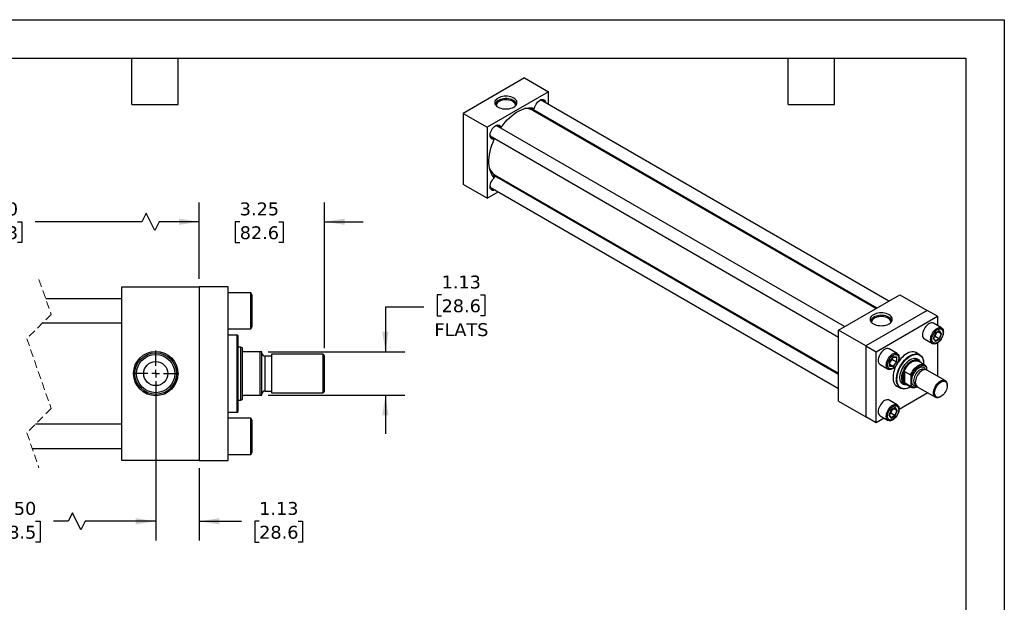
# Model space of a CAD drawing. Header units: inches. Extents: x 0 to 44, y 0 to 34.
# Tile 3 of 3: x 18.5 to 44, y 18.9 to 34. Entities that reach past the tile are written whole.
import ezdxf

# ---------------------------------------------------------------- set-up
doc = ezdxf.new("R2010")
doc.units = ezdxf.units.IN
doc.header["$LTSCALE"] = 4
doc.header["$MEASUREMENT"] = 0
for name, pattern in [('SLD-Center', [0.75, 0.6, -0.05, 0.05, -0.05]), ('SLD-Dashed', [0.075, 0.05, -0.025]), ('SLD-Solid', [0])]:
    doc.linetypes.add(name, pattern=pattern)
doc.layers.add('CENTER', color=40, linetype='SLD-Center')
doc.layers.add('DIMENSIONS', color=140, linetype='SLD-Solid', lineweight=25)
doc.layers.add('TEXT', color=140, linetype='SLD-Solid', lineweight=25)
doc.styles.add('SLDTEXTSTYLE0', font='VERDANA.TTF')
doc.dimstyles.new('SLDDIMSTYLE1', dxfattribs={"dimtxt": 0.339844, "dimasz": 0.52, "dimexe": 0, "dimexo": 0.0625, "dimgap": 0.084961, "dimtad": 0, "dimtih": 1, "dimtoh": 1, "dimrnd": 1e-09, "dimzin": 12, "dimdsep": 46, "dimtxsty": 'SLDTEXTSTYLE0', "dimsah": 1, "dimcen": 0.09, "dimadec": 0, "dimazin": 3, "dimtfac": 1, "dimtmove": 0, "dimatfit": 0, "dimfxl": 0, "dimfrac": 2, "dimtolj": 1, "dimtzin": 12, "dimarcsym": 0})
doc.dimstyles.new('SLDDIMSTYLE3', dxfattribs={"dimtxt": 0.339844, "dimasz": 0.52, "dimexe": 0, "dimexo": 0.0625, "dimgap": 0.084961, "dimtad": 0, "dimtih": 1, "dimtoh": 1, "dimrnd": 1e-09, "dimzin": 4, "dimdsep": 46, "dimtxsty": 'SLDTEXTSTYLE0', "dimsah": 1, "dimcen": 0.09, "dimadec": 0, "dimazin": 1, "dimtfac": 1, "dimtofl": 0, "dimtmove": 0, "dimatfit": 3, "dimfxl": 0, "dimfrac": 2, "dimtolj": 1, "dimtzin": 12, "dimarcsym": 0})

# ---------------------------------------------------------------- blocks, each defined once
blk = doc.blocks.new('_D_12')
at = {"layer": 'DIMENSIONS'}
for p, q in [((14.285, 24.635), (14.285, 20.51)), ((22.017, 24.04), (22.017, 20.51)), ((19.858, 21.232), (19.747, 21.01)), ((20.08, 20.788), (19.858, 21.232)), ((14.285, 21.01), (17.154, 21.01)), ((17.614, 21.01), (17.5, 21.01)), ((17.5, 21.01), (17.5, 20.47)), ((18.907, 21.01), (19.021, 21.01)), ((19.021, 21.01), (19.021, 20.47)), ((19.747, 21.01), (19.368, 21.01)), ((20.191, 21.01), (20.08, 20.788)), ((22.017, 21.01), (20.191, 21.01)), ((17.5, 20.47), (17.614, 20.47)), ((19.021, 20.47), (18.907, 20.47))]:
    blk.add_line(p, q, dxfattribs=at)
for points in [[(14.285, 21.01), (14.805, 20.93), (14.805, 21.09)], [(22.017, 21.01), (21.497, 21.09), (21.497, 20.93)]]:
    blk.add_solid(points, dxfattribs=at)
at = {"layer": 'DIMENSIONS', "char_height": 0.3333, "attachment_point": 1, "style": 'SLDTEXTSTYLE0'}
for s, insert in [('27.50', (17.614, 21.51)), ('698.5', (17.614, 20.893))]:
    blk.add_mtext(s, dxfattribs=dict(at, insert=insert))
blk = doc.blocks.new('_D_13')
at = {"layer": 'DIMENSIONS'}
for p, q in [((22.017, 24.635), (22.017, 20.51)), ((23.142, 22.385), (23.142, 20.51)), ((22.017, 21.01), (21.017, 21.01)), ((23.142, 21.01), (24.236, 21.01)), ((24.697, 21.01), (24.583, 21.01)), ((24.583, 21.01), (24.583, 20.47)), ((25.707, 21.01), (25.821, 21.01)), ((25.821, 21.01), (25.821, 20.47)), ((24.583, 20.47), (24.697, 20.47)), ((25.821, 20.47), (25.707, 20.47))]:
    blk.add_line(p, q, dxfattribs=at)
for points in [[(22.017, 21.01), (21.497, 21.09), (21.497, 20.93)], [(23.142, 21.01), (23.662, 20.93), (23.662, 21.09)]]:
    blk.add_solid(points, dxfattribs=at)
at = {"layer": 'DIMENSIONS', "char_height": 0.3333, "attachment_point": 1, "style": 'SLDTEXTSTYLE0'}
for s, insert in [('1.13', (24.697, 21.51)), ('28.6', (24.697, 20.893))]:
    blk.add_mtext(s, dxfattribs=dict(at, insert=insert))
blk = doc.blocks.new('_D_14')
at = {"layer": 'DIMENSIONS'}
for p, q in [((23.142, 27.285), (23.142, 29.267)), ((26.392, 25.495), (26.392, 29.267)), ((23.142, 28.767), (22.142, 28.767)), ((24.194, 28.767), (24.079, 28.767)), ((24.079, 28.767), (24.079, 28.227)), ((25.203, 28.767), (25.318, 28.767)), ((25.318, 28.767), (25.318, 28.227)), ((26.392, 28.767), (27.392, 28.767)), ((24.079, 28.227), (24.194, 28.227)), ((25.318, 28.227), (25.203, 28.227))]:
    blk.add_line(p, q, dxfattribs=at)
for points in [[(23.142, 28.767), (22.622, 28.847), (22.622, 28.687)], [(26.392, 28.767), (26.912, 28.687), (26.912, 28.847)]]:
    blk.add_solid(points, dxfattribs=at)
at = {"layer": 'DIMENSIONS', "char_height": 0.3333, "attachment_point": 1, "style": 'SLDTEXTSTYLE0'}
for s, insert in [('3.25', (24.194, 29.267)), ('82.6', (24.194, 28.65))]:
    blk.add_mtext(s, dxfattribs=dict(at, insert=insert))
blk = doc.blocks.new('_D_15')
at = {"layer": 'DIMENSIONS'}
for p, q in [((13.41, 27.285), (13.41, 29.267)), ((23.142, 27.285), (23.142, 29.267)), ((21.771, 28.989), (21.659, 28.767)), ((21.993, 28.545), (21.771, 28.989)), ((13.41, 28.767), (16.682, 28.767)), ((17.142, 28.767), (17.028, 28.767)), ((17.028, 28.767), (17.028, 28.227)), ((18.435, 28.767), (18.549, 28.767)), ((18.549, 28.767), (18.549, 28.227)), ((21.659, 28.767), (18.896, 28.767)), ((22.104, 28.767), (21.993, 28.545)), ((23.142, 28.767), (22.104, 28.767)), ((17.028, 28.227), (17.142, 28.227)), ((18.549, 28.227), (18.435, 28.227))]:
    blk.add_line(p, q, dxfattribs=at)
for points in [[(13.41, 28.767), (13.93, 28.687), (13.93, 28.847)], [(23.142, 28.767), (22.622, 28.847), (22.622, 28.687)]]:
    blk.add_solid(points, dxfattribs=at)
at = {"layer": 'DIMENSIONS', "char_height": 0.3333, "attachment_point": 1, "style": 'SLDTEXTSTYLE0'}
for s, insert in [('29.50', (17.142, 29.267)), ('749.3', (17.142, 28.65))]:
    blk.add_mtext(s, dxfattribs=dict(at, insert=insert))
blk = doc.blocks.new('_D_16')
at = {"layer": 'DIMENSIONS'}
for p, q in [((29.423, 26.873), (29.309, 26.873)), ((29.309, 26.873), (29.309, 26.333)), ((30.433, 26.873), (30.547, 26.873)), ((30.547, 26.873), (30.547, 26.333)), ((28.967, 26.555), (27.967, 26.555)), ((27.967, 26.555), (27.967, 25.397)), ((29.309, 26.333), (29.423, 26.333)), ((30.547, 26.333), (30.433, 26.333)), ((24.927, 25.397), (28.467, 25.397)), ((24.927, 24.272), (28.467, 24.272)), ((27.967, 24.272), (27.967, 23.272))]:
    blk.add_line(p, q, dxfattribs=at)
for points in [[(27.967, 25.397), (28.047, 25.917), (27.887, 25.917)], [(27.967, 24.272), (27.887, 23.752), (28.047, 23.752)]]:
    blk.add_solid(points, dxfattribs=at)
at = {"layer": 'DIMENSIONS', "char_height": 0.3333, "attachment_point": 1, "style": 'SLDTEXTSTYLE0'}
for s, insert in [('1.13', (29.423, 27.373)), ('28.6', (29.423, 26.757)), ('FLATS', (29.236, 26.14))]:
    blk.add_mtext(s, dxfattribs=dict(at, insert=insert))
blk = doc.blocks.new('SW_CENTERMARKSYMBOL_5')
at = {"layer": 'CENTER', "color": 0}
for p, q in [((0, 0.2), (0, 0.595)), ((-0.2, 0), (-0.595, 0)), ((0, 0), (-0.1, 0)), ((0, 0), (0, 0.1)), ((0, 0), (0, -0.1)), ((0, 0), (0.1, 0)), ((0.2, 0), (0.595, 0)), ((0, -0.2), (0, -0.595))]:
    blk.add_line(p, q, dxfattribs=at)

msp = doc.modelspace()

# ---------------------------------------------------------------- linework, layer by layer
at = {"color": 7, "linetype": 'SLD-Solid'}
for p, q in [((0, 34), (44, 34)), ((44, 34), (44, 0))]:
    msp.add_line(p, q, dxfattribs=at)
for p, q in [((31.574, 32.492), (29.983, 31.573)), ((31.574, 32.492), (32.193, 32.134)), ((32.193, 32.134), (30.602, 31.216)), ((41.011, 26.714), (31.987, 31.923)), ((31.995, 31.926), (31.997, 31.918)), ((32.193, 31.805), (32.193, 32.134)), ((31.76, 31.665), (31.751, 31.678)), ((31.783, 31.681), (40.699, 26.534)), ((40.675, 26.52), (31.783, 31.653)), ((31.846, 31.616), (31.82, 31.638)), ((29.983, 31.573), (30.602, 31.216)), ((29.983, 31.573), (29.983, 29.736)), ((32.193, 31.416), (32.193, 31.444)), ((30.602, 31.216), (30.602, 29.379)), ((39.862, 26.051), (30.838, 31.26)), ((30.846, 31.262), (30.848, 31.254)), ((30.947, 31.197), (30.963, 31.209)), ((30.682, 30.989), (39.706, 25.78)), ((30.692, 30.984), (30.684, 30.981)), ((30.791, 30.926), (30.789, 30.908)), ((30.777, 29.99), (30.793, 29.988)), ((39.706, 24.814), (30.79, 29.961)), ((30.814, 29.975), (39.706, 24.842)), ((30.845, 29.95), (30.877, 29.938)), ((30.879, 29.909), (30.845, 29.95)), ((30.602, 29.379), (29.983, 29.736)), ((30.682, 29.663), (39.706, 24.453)), ((30.692, 29.657), (30.684, 29.655)), ((31.2, 29.724), (31.224, 29.738)), ((30.602, 29.379), (30.888, 29.544)), ((21.142, 22.585), (21.142, 27.085)), ((21.142, 27.085), (23.142, 27.085)), ((23.142, 27.085), (23.142, 22.585)), ((23.892, 27.085), (23.142, 27.085)), ((23.892, 22.585), (23.892, 27.085)), ((24.482, 26.929), (23.892, 26.929)), ((24.517, 26.869), (24.482, 26.929)), ((24.482, 25.991), (24.482, 26.929)), ((24.517, 26.051), (24.517, 26.869)), ((39.706, 25.96), (41.297, 26.879)), ((41.297, 26.879), (42.004, 26.471)), ((21.142, 26.772), (19.168, 26.772)), ((42.004, 26.471), (40.413, 25.552)), ((40.678, 25.399), (42.269, 26.318)), ((42.269, 26.318), (42.004, 26.471)), ((42.269, 26.318), (42.269, 26.078)), ((19.087, 26.147), (21.142, 26.147)), ((24.482, 25.991), (24.517, 26.051)), ((42.374, 26.017), (42.166, 26.138)), ((23.892, 25.991), (24.482, 25.991)), ((24.129, 25.834), (23.892, 25.834)), ((24.149, 25.814), (24.129, 25.834)), ((24.129, 23.835), (24.129, 25.834)), ((24.149, 24.835), (24.149, 25.814)), ((39.706, 24.123), (39.706, 25.96)), ((40.413, 25.552), (39.706, 25.96)), ((42.216, 25.883), (42.163, 25.746)), ((42.165, 25.748), (42.217, 25.882)), ((42.176, 25.777), (42.212, 25.797)), ((42.212, 25.797), (42.237, 25.863)), ((42.317, 25.737), (42.212, 25.797)), ((42.322, 25.944), (42.216, 25.883)), ((42.217, 25.881), (42.32, 25.941)), ((42.237, 25.863), (42.252, 25.902)), ((42.368, 25.868), (42.281, 25.918)), ((42.368, 25.868), (42.317, 25.737)), ((42.318, 25.94), (42.368, 25.868)), ((42.375, 25.869), (42.322, 25.944)), ((42.322, 25.732), (42.375, 25.869)), ((24.223, 25.522), (24.149, 25.522)), ((24.267, 25.506), (24.223, 25.522)), ((24.223, 24.147), (24.223, 25.522)), ((40.413, 25.552), (40.413, 23.715)), ((40.413, 25.552), (40.678, 25.399)), ((41.931, 25.732), (42.14, 25.611)), ((42.163, 25.746), (42.216, 25.671)), ((42.216, 25.677), (42.165, 25.749)), ((42.317, 25.737), (42.215, 25.678)), ((42.216, 25.671), (42.322, 25.732)), ((42.269, 25.631), (42.269, 24.769)), ((24.267, 25.429), (24.267, 25.506)), ((24.267, 24.241), (24.267, 25.429)), ((24.727, 25.397), (24.298, 25.397)), ((24.727, 24.272), (24.727, 25.397)), ((24.767, 25.397), (24.727, 25.397)), ((24.767, 24.272), (24.767, 25.397)), ((25.017, 25.286), (24.847, 25.286)), ((24.847, 25.286), (24.847, 24.383)), ((26.352, 25.335), (25.017, 25.335)), ((25.017, 25.335), (25.017, 24.335)), ((26.392, 25.295), (26.352, 25.335)), ((26.352, 24.335), (26.352, 25.335)), ((26.392, 24.375), (26.392, 25.295)), ((40.678, 23.562), (40.678, 25.399)), ((41.225, 25.354), (41.017, 25.475)), ((41.12, 25.267), (41.028, 25.152)), ((41.03, 25.152), (41.12, 25.264)), ((41.119, 25.263), (41.207, 25.256)), ((41.212, 25.258), (41.12, 25.267)), ((41.205, 25.256), (41.205, 25.138)), ((41.212, 25.136), (41.212, 25.258)), ((41.807, 25.324), (41.692, 25.391)), ((40.782, 25.068), (40.991, 24.948)), ((41.028, 25.152), (41.028, 25.03)), ((41.028, 25.03), (41.12, 25.021)), ((41.03, 25.033), (41.03, 25.152)), ((41.03, 25.111), (41.056, 25.144)), ((41.117, 25.028), (41.03, 25.078)), ((41.117, 25.028), (41.03, 25.036)), ((41.056, 25.144), (41.1, 25.199)), ((41.1, 25.199), (41.1, 25.24)), ((41.1, 25.199), (41.205, 25.138)), ((41.205, 25.138), (41.117, 25.028)), ((41.12, 25.021), (41.212, 25.136)), ((41.763, 25.17), (41.659, 25.23)), ((41.937, 25.06), (41.774, 25.154)), ((41.911, 25.087), (41.911, 25.095)), ((24.149, 23.855), (24.149, 24.835)), ((41.397, 24.614), (41.397, 24.87)), ((41.419, 24.892), (41.57, 24.804)), ((41.419, 24.892), (41.419, 24.592)), ((41.584, 24.529), (41.584, 24.764)), ((41.931, 24.937), (41.924, 24.94)), ((41.982, 24.993), (41.982, 24.933)), ((42.469, 24.654), (41.997, 24.927)), ((41.192, 24.525), (41.308, 24.459)), ((41.315, 24.635), (41.419, 24.574)), ((41.57, 24.505), (41.419, 24.592)), ((41.439, 24.572), (41.601, 24.479)), ((41.558, 24.483), (41.565, 24.487)), ((41.699, 24.549), (41.705, 24.546)), ((41.747, 24.494), (42.219, 24.221)), ((42.52, 24.523), (42.52, 24.54)), ((24.267, 24.163), (24.267, 24.241)), ((24.298, 24.272), (24.727, 24.272)), ((24.727, 24.272), (24.767, 24.272)), ((24.847, 24.383), (25.017, 24.383)), ((25.017, 24.335), (26.352, 24.335)), ((26.352, 24.335), (26.392, 24.375)), ((42.019, 24.336), (41.273, 23.905)), ((42.344, 24.234), (42.358, 24.242)), ((24.149, 24.147), (24.223, 24.147)), ((24.223, 24.147), (24.267, 24.163)), ((39.706, 24.123), (40.413, 23.715)), ((41.225, 24.027), (41.017, 24.148)), ((23.892, 23.835), (24.129, 23.835)), ((24.129, 23.835), (24.149, 23.855)), ((40.782, 23.742), (40.991, 23.621)), ((41.067, 23.893), (41.014, 23.756)), ((41.014, 23.756), (41.067, 23.68)), ((41.016, 23.758), (41.068, 23.891)), ((41.067, 23.687), (41.016, 23.759)), ((41.027, 23.787), (41.063, 23.807)), ((41.063, 23.807), (41.088, 23.873)), ((41.168, 23.747), (41.063, 23.807)), ((41.168, 23.747), (41.066, 23.688)), ((41.173, 23.954), (41.067, 23.893)), ((41.067, 23.68), (41.173, 23.742)), ((41.068, 23.891), (41.171, 23.951)), ((41.088, 23.873), (41.103, 23.912)), ((41.219, 23.878), (41.132, 23.928)), ((41.219, 23.878), (41.168, 23.747)), ((41.169, 23.949), (41.219, 23.878)), ((41.226, 23.878), (41.173, 23.954)), ((41.173, 23.742), (41.226, 23.878)), ((21.142, 23.522), (18.9, 23.522)), ((24.482, 23.679), (23.892, 23.679)), ((24.517, 23.619), (24.482, 23.679)), ((24.482, 22.741), (24.482, 23.679)), ((24.517, 23.21), (24.517, 23.619)), ((40.678, 23.562), (40.413, 23.715)), ((40.886, 23.682), (40.678, 23.562)), ((24.517, 22.801), (24.517, 23.21)), ((18.819, 22.897), (21.142, 22.897)), ((23.892, 22.741), (24.482, 22.741)), ((24.482, 22.741), (24.517, 22.801)), ((23.142, 22.585), (21.142, 22.585)), ((23.142, 22.585), (23.892, 22.585))]:
    msp.add_line(p, q)
at = {"color": 7, "linetype": 'SLD-Dashed', "lineweight": 18}
for p, q in [((18.993, 27.272), (19.308, 26.369)), ((19.308, 26.369), (18.678, 25.739)), ((18.678, 25.739), (19.308, 23.931)), ((19.308, 23.931), (18.678, 23.301)), ((18.678, 23.301), (18.993, 22.397))]:
    msp.add_line(p, q, dxfattribs=at)
at = {"flags": 128}
for points in [[(31.291, 31.737), (31.32, 31.756), (31.344, 31.779), (31.361, 31.803), (31.372, 31.828), (31.375, 31.854), (31.372, 31.88), (31.361, 31.905), (31.344, 31.929), (31.32, 31.951), (31.291, 31.971), (31.257, 31.988), (31.219, 32.001), (31.177, 32.011), (31.133, 32.017), (31.088, 32.02), (31.043, 32.017), (31, 32.011), (30.958, 32.001), (30.92, 31.988), (30.885, 31.971), (30.856, 31.951), (30.833, 31.929), (30.815, 31.905), (30.805, 31.88), (30.801, 31.854), (30.805, 31.828), (30.815, 31.803), (30.833, 31.779), (30.856, 31.756), (30.885, 31.737), (30.92, 31.72), (30.958, 31.706), (31, 31.696), (31.043, 31.69), (31.088, 31.688), (31.133, 31.69), (31.177, 31.696), (31.219, 31.706), (31.257, 31.72), (31.291, 31.737)], [(31.358, 31.797), (31.358, 31.804), (31.353, 31.829), (31.342, 31.853), (31.324, 31.876), (31.3, 31.897), (31.271, 31.915), (31.237, 31.931), (31.199, 31.943), (31.158, 31.951), (31.115, 31.956), (31.072, 31.956), (31.029, 31.953), (30.988, 31.945), (30.949, 31.934), (30.914, 31.919), (30.883, 31.902), (30.858, 31.881), (30.838, 31.859), (30.825, 31.835), (30.819, 31.81), (30.819, 31.797)], [(31.335, 31.769), (31.335, 31.792), (31.329, 31.816), (31.316, 31.839), (31.296, 31.86), (31.271, 31.879), (31.24, 31.896), (31.204, 31.909), (31.166, 31.918), (31.125, 31.924), (31.083, 31.926), (31.041, 31.923), (31.001, 31.916), (30.963, 31.906), (30.929, 31.892), (30.899, 31.875), (30.875, 31.855), (30.857, 31.833), (30.845, 31.81), (30.841, 31.786), (30.842, 31.769)], [(31.833, 31.711), (31.842, 31.746), (31.856, 31.782), (31.874, 31.816), (31.896, 31.848), (31.92, 31.877), (31.947, 31.901), (31.974, 31.919), (32.002, 31.931), (32.028, 31.937), (32.052, 31.936), (32.074, 31.928), (32.091, 31.913), (32.104, 31.893), (32.113, 31.867), (32.115, 31.85)], [(32.091, 31.864), (32.084, 31.887), (32.072, 31.906), (32.055, 31.921), (32.034, 31.928), (32.011, 31.929), (31.985, 31.923), (31.966, 31.914)], [(30.963, 31.209), (31.014, 31.278), (31.069, 31.343), (31.125, 31.404), (31.184, 31.461), (31.244, 31.514), (31.305, 31.561), (31.367, 31.602), (31.429, 31.638), (31.49, 31.668), (31.551, 31.691), (31.611, 31.708), (31.67, 31.719), (31.726, 31.723), (31.781, 31.72), (31.833, 31.711)], [(31.758, 31.666), (31.757, 31.668), (31.751, 31.678)], [(31.773, 31.688), (31.781, 31.682), (31.783, 31.681)], [(31.841, 31.647), (31.82, 31.642), (31.8, 31.643)], [(31.82, 31.638), (31.809, 31.638), (31.808, 31.638)], [(32.077, 31.511), (32.095, 31.473), (32.095, 31.473)], [(30.789, 30.908), (30.763, 30.903), (30.739, 30.905), (30.718, 30.914), (30.701, 30.93), (30.689, 30.951), (30.682, 30.978), (30.679, 31.008), (30.683, 31.042), (30.691, 31.077), (30.704, 31.112), (30.722, 31.147), (30.743, 31.18), (30.767, 31.209), (30.793, 31.234), (30.821, 31.253), (30.848, 31.266), (30.875, 31.273), (30.899, 31.273), (30.921, 31.266), (30.94, 31.253), (30.953, 31.233), (30.963, 31.209)], [(30.942, 31.2), (30.936, 31.22), (30.925, 31.24), (30.909, 31.255), (30.889, 31.264), (30.866, 31.266), (30.84, 31.261), (30.817, 31.251)], [(30.789, 29.903), (30.755, 29.943), (30.725, 29.989), (30.701, 30.04), (30.681, 30.096), (30.665, 30.156), (30.655, 30.221), (30.65, 30.289), (30.65, 30.361), (30.655, 30.435), (30.665, 30.511), (30.681, 30.589), (30.701, 30.669), (30.725, 30.748), (30.755, 30.828), (30.789, 30.908)], [(30.68, 31.012), (30.683, 30.987), (30.691, 30.963), (30.704, 30.944), (30.721, 30.931), (30.742, 30.924), (30.766, 30.925), (30.786, 30.93)], [(30.81, 29.589), (30.793, 29.582), (30.767, 29.576), (30.743, 29.578), (30.722, 29.586), (30.704, 29.6), (30.691, 29.62), (30.683, 29.646), (30.679, 29.676), (30.682, 29.709), (30.689, 29.744), (30.701, 29.78), (30.718, 29.814), (30.739, 29.847), (30.763, 29.877), (30.789, 29.903)], [(30.777, 29.99), (30.788, 29.99), (30.791, 29.99)], [(30.778, 29.966), (30.783, 29.964), (30.79, 29.961)], [(30.831, 29.965), (30.841, 29.948), (30.848, 29.927)], [(30.84, 29.96), (30.84, 29.96), (30.845, 29.95)], [(30.68, 29.685), (30.682, 29.665), (30.689, 29.64), (30.702, 29.62), (30.718, 29.606), (30.739, 29.598), (30.762, 29.597), (30.786, 29.603)], [(31.126, 29.795), (31.125, 29.795), (31.084, 29.791)], [(41.014, 26.358), (40.98, 26.375), (40.941, 26.389), (40.9, 26.399), (40.856, 26.405), (40.811, 26.407), (40.766, 26.405), (40.722, 26.399), (40.681, 26.389), (40.642, 26.375), (40.608, 26.358), (40.579, 26.338), (40.555, 26.316), (40.538, 26.292), (40.527, 26.267), (40.524, 26.241), (40.527, 26.215), (40.538, 26.19), (40.555, 26.166), (40.579, 26.144), (40.608, 26.124), (40.642, 26.107), (40.681, 26.093), (40.722, 26.084), (40.766, 26.077), (40.811, 26.075), (40.856, 26.077), (40.9, 26.084), (40.941, 26.093), (40.98, 26.107), (41.014, 26.124), (41.043, 26.144), (41.067, 26.166), (41.084, 26.19), (41.094, 26.215), (41.098, 26.241), (41.094, 26.267), (41.084, 26.292), (41.067, 26.316), (41.043, 26.338), (41.014, 26.358)], [(41.002, 26.298), (40.968, 26.314), (40.931, 26.327), (40.891, 26.337), (40.849, 26.342), (40.805, 26.344), (40.762, 26.341), (40.72, 26.335), (40.681, 26.324), (40.645, 26.311), (40.613, 26.294), (40.586, 26.274), (40.565, 26.252), (40.55, 26.228), (40.543, 26.204), (40.541, 26.184)], [(40.986, 26.271), (40.954, 26.287), (40.918, 26.299), (40.878, 26.307), (40.837, 26.312), (40.795, 26.313), (40.754, 26.309), (40.714, 26.301), (40.677, 26.29), (40.643, 26.275), (40.615, 26.257), (40.592, 26.237), (40.576, 26.215), (40.566, 26.191), (40.563, 26.167), (40.565, 26.156)], [(41.08, 26.184), (41.08, 26.185), (41.078, 26.21), (41.068, 26.234), (41.052, 26.258), (41.03, 26.279), (41.002, 26.298)], [(41.057, 26.156), (41.058, 26.161), (41.057, 26.185), (41.049, 26.209), (41.034, 26.232), (41.013, 26.252), (40.986, 26.271)], [(42.166, 26.138), (42.155, 26.143), (42.131, 26.149), (42.105, 26.148), (42.077, 26.14), (42.048, 26.126), (42.02, 26.107), (41.992, 26.082), (41.965, 26.053), (41.942, 26.02), (41.921, 25.985), (41.905, 25.948), (41.893, 25.91), (41.885, 25.874), (41.883, 25.839)], [(42.091, 25.719), (42.094, 25.753), (42.101, 25.79), (42.113, 25.827), (42.13, 25.864), (42.15, 25.9), (42.174, 25.932), (42.2, 25.962), (42.228, 25.986), (42.257, 26.006), (42.286, 26.02), (42.314, 26.027), (42.34, 26.028), (42.364, 26.023), (42.384, 26.011), (42.401, 25.993), (42.413, 25.97), (42.42, 25.942), (42.423, 25.91), (42.42, 25.875), (42.413, 25.839), (42.401, 25.802), (42.384, 25.765), (42.364, 25.729), (42.34, 25.696), (42.314, 25.667), (42.286, 25.642), (42.257, 25.623), (42.228, 25.609), (42.2, 25.602), (42.174, 25.601), (42.15, 25.606), (42.13, 25.618), (42.113, 25.636), (42.101, 25.659), (42.094, 25.687), (42.091, 25.719)], [(42.414, 25.891), (42.411, 25.859), (42.404, 25.825), (42.392, 25.79), (42.376, 25.757), (42.356, 25.724), (42.334, 25.695), (42.309, 25.67), (42.283, 25.649), (42.256, 25.633), (42.23, 25.624), (42.205, 25.621), (42.182, 25.624), (42.162, 25.633), (42.146, 25.648), (42.134, 25.669), (42.127, 25.695), (42.125, 25.724), (42.127, 25.756), (42.134, 25.79), (42.146, 25.824), (42.162, 25.858), (42.182, 25.89), (42.205, 25.92), (42.23, 25.945), (42.256, 25.966), (42.283, 25.981), (42.309, 25.991), (42.334, 25.994), (42.356, 25.991), (42.376, 25.982), (42.392, 25.966), (42.404, 25.945), (42.411, 25.92), (42.414, 25.891)], [(41.017, 25.475), (41.006, 25.48), (40.982, 25.485), (40.956, 25.484), (40.928, 25.477), (40.899, 25.463), (40.87, 25.444), (40.843, 25.419), (40.816, 25.39), (40.793, 25.357), (40.772, 25.321), (40.756, 25.284), (40.743, 25.247), (40.736, 25.211), (40.733, 25.176), (40.736, 25.144), (40.743, 25.116), (40.756, 25.093), (40.772, 25.075), (40.782, 25.068)], [(41.108, 24.96), (41.079, 24.946), (41.051, 24.938), (41.025, 24.937), (41.001, 24.943), (40.981, 24.955), (40.964, 24.972), (40.952, 24.996), (40.945, 25.024), (40.942, 25.055), (40.945, 25.09), (40.952, 25.127), (40.964, 25.164), (40.981, 25.201), (41.001, 25.236), (41.025, 25.269), (41.051, 25.298), (41.079, 25.323), (41.108, 25.343), (41.137, 25.356), (41.165, 25.364), (41.191, 25.365), (41.215, 25.359), (41.235, 25.347), (41.252, 25.33), (41.264, 25.307), (41.271, 25.279), (41.274, 25.247), (41.271, 25.212), (41.264, 25.176), (41.252, 25.138), (41.235, 25.101), (41.215, 25.066), (41.191, 25.033), (41.165, 25.004), (41.137, 24.979), (41.108, 24.96)], [(41.12, 25.311), (41.147, 25.323), (41.172, 25.33), (41.196, 25.33), (41.218, 25.324), (41.236, 25.311), (41.25, 25.293), (41.259, 25.27), (41.264, 25.243), (41.264, 25.212), (41.259, 25.179), (41.25, 25.144), (41.236, 25.11), (41.218, 25.077), (41.196, 25.046), (41.172, 25.018), (41.147, 24.995), (41.12, 24.977), (41.094, 24.965), (41.068, 24.958), (41.044, 24.958), (41.023, 24.964), (41.005, 24.977), (40.991, 24.995), (40.981, 25.018), (40.976, 25.045), (40.976, 25.076), (40.981, 25.109), (40.991, 25.144), (41.005, 25.178), (41.023, 25.211), (41.044, 25.242), (41.068, 25.27), (41.094, 25.293), (41.12, 25.311)], [(41.558, 24.483), (41.516, 24.462), (41.475, 24.447), (41.435, 24.438), (41.396, 24.435), (41.36, 24.439), (41.327, 24.449), (41.297, 24.465), (41.27, 24.488), (41.248, 24.516), (41.23, 24.549), (41.217, 24.587), (41.208, 24.629), (41.204, 24.675), (41.206, 24.724), (41.212, 24.776), (41.223, 24.829), (41.239, 24.883), (41.259, 24.937), (41.283, 24.99), (41.311, 25.042), (41.343, 25.092), (41.378, 25.139), (41.415, 25.183), (41.454, 25.222), (41.495, 25.257), (41.537, 25.287), (41.579, 25.311), (41.62, 25.329), (41.661, 25.341), (41.7, 25.347), (41.737, 25.347), (41.772, 25.34), (41.804, 25.326), (41.832, 25.307), (41.856, 25.282), (41.877, 25.251), (41.892, 25.215), (41.903, 25.175), (41.91, 25.131), (41.911, 25.095)], [(41.575, 24.494), (41.565, 24.487), (41.523, 24.466), (41.482, 24.451), (41.442, 24.443), (41.404, 24.44), (41.368, 24.445), (41.335, 24.455), (41.305, 24.473), (41.28, 24.496), (41.258, 24.524), (41.241, 24.559), (41.228, 24.598), (41.221, 24.641), (41.218, 24.687), (41.221, 24.737), (41.228, 24.789), (41.241, 24.842), (41.258, 24.896), (41.28, 24.95), (41.305, 25.003), (41.335, 25.054), (41.368, 25.103), (41.404, 25.149), (41.442, 25.19), (41.482, 25.228), (41.523, 25.26), (41.565, 25.287)], [(41.755, 25.354), (41.744, 25.364), (41.714, 25.382), (41.681, 25.394), (41.646, 25.399), (41.608, 25.398), (41.568, 25.391), (41.526, 25.377), (41.484, 25.357), (41.442, 25.331), (41.4, 25.3), (41.36, 25.264), (41.321, 25.223), (41.284, 25.178), (41.249, 25.13), (41.246, 25.124)], [(41.565, 25.287), (41.606, 25.308), (41.648, 25.323), (41.687, 25.332), (41.726, 25.334), (41.761, 25.33), (41.794, 25.319), (41.824, 25.302), (41.85, 25.279), (41.871, 25.25), (41.888, 25.216), (41.901, 25.177), (41.908, 25.134), (41.911, 25.087), (41.911, 25.075)], [(41.2, 25.045), (41.191, 25.026), (41.167, 24.972), (41.148, 24.917), (41.133, 24.863), (41.123, 24.81), (41.118, 24.759), (41.118, 24.71), (41.123, 24.665), (41.133, 24.623), (41.148, 24.586), (41.167, 24.554), (41.191, 24.527), (41.218, 24.506), (41.249, 24.491), (41.256, 24.489)], [(41.483, 24.547), (41.458, 24.543), (41.426, 24.544), (41.396, 24.551), (41.37, 24.564), (41.347, 24.584), (41.328, 24.609), (41.313, 24.639), (41.303, 24.674), (41.298, 24.713), (41.298, 24.755), (41.303, 24.799), (41.313, 24.845), (41.328, 24.892), (41.347, 24.939), (41.37, 24.985), (41.396, 25.029), (41.426, 25.071), (41.458, 25.109), (41.493, 25.143), (41.528, 25.172), (41.565, 25.196), (41.601, 25.214), (41.637, 25.226), (41.671, 25.231), (41.703, 25.231), (41.733, 25.224), (41.76, 25.21), (41.783, 25.191), (41.802, 25.166), (41.816, 25.136), (41.819, 25.128)], [(41.348, 24.732), (41.35, 24.773), (41.358, 24.817), (41.37, 24.861), (41.386, 24.906), (41.407, 24.95), (41.432, 24.992), (41.46, 25.032), (41.49, 25.069), (41.522, 25.102), (41.556, 25.13), (41.591, 25.153), (41.626, 25.17), (41.659, 25.181), (41.692, 25.186), (41.722, 25.184), (41.75, 25.176), (41.775, 25.162), (41.795, 25.142), (41.796, 25.142)], [(41.397, 24.87), (41.415, 24.914), (41.437, 24.957), (41.463, 24.998), (41.491, 25.037), (41.522, 25.071), (41.555, 25.101), (41.589, 25.127), (41.624, 25.147), (41.658, 25.16), (41.69, 25.168), (41.722, 25.169), (41.75, 25.164), (41.774, 25.154)], [(41.57, 24.804), (41.592, 24.85), (41.618, 24.894), (41.648, 24.935), (41.681, 24.973), (41.715, 25.005), (41.751, 25.032), (41.787, 25.053), (41.823, 25.067), (41.858, 25.075), (41.89, 25.075), (41.92, 25.068), (41.946, 25.054), (41.968, 25.034)], [(41.584, 24.764), (41.603, 24.809), (41.625, 24.852), (41.652, 24.894), (41.682, 24.932), (41.714, 24.967), (41.748, 24.996), (41.783, 25.019), (41.818, 25.036), (41.852, 25.046), (41.885, 25.049), (41.914, 25.046), (41.941, 25.035), (41.964, 25.017), (41.982, 24.993)], [(41.765, 25.168), (41.76, 25.2), (41.759, 25.202)], [(41.397, 24.614), (41.385, 24.637), (41.376, 24.664), (41.371, 24.694), (41.369, 24.726), (41.371, 24.76), (41.376, 24.796), (41.385, 24.833), (41.397, 24.87)], [(41.924, 24.94), (41.922, 24.942), (41.899, 24.949), (41.874, 24.951), (41.847, 24.945), (41.819, 24.933), (41.79, 24.915), (41.762, 24.892), (41.736, 24.863), (41.712, 24.831), (41.691, 24.797), (41.675, 24.76), (41.662, 24.723), (41.654, 24.687), (41.652, 24.653)], [(41.997, 24.927), (41.977, 24.935), (41.951, 24.938), (41.923, 24.935), (41.894, 24.926), (41.864, 24.91), (41.834, 24.888), (41.806, 24.861), (41.779, 24.83), (41.755, 24.796), (41.734, 24.759), (41.717, 24.721), (41.705, 24.682), (41.697, 24.644), (41.695, 24.608)], [(41.46, 24.56), (41.46, 24.56), (41.432, 24.568), (41.407, 24.582), (41.386, 24.602), (41.37, 24.628), (41.358, 24.658), (41.35, 24.693), (41.348, 24.732)], [(41.389, 24.561), (41.421, 24.573), (41.421, 24.573)], [(41.756, 24.488), (41.751, 24.485), (41.715, 24.471), (41.681, 24.464), (41.648, 24.464), (41.618, 24.47), (41.592, 24.484), (41.57, 24.505)], [(41.755, 24.489), (41.748, 24.486), (41.714, 24.476), (41.682, 24.473), (41.652, 24.477), (41.625, 24.488), (41.603, 24.505), (41.584, 24.529)], [(42.167, 24.336), (42.169, 24.372), (42.177, 24.409), (42.189, 24.448), (42.206, 24.486), (42.227, 24.523), (42.251, 24.558), (42.278, 24.589), (42.306, 24.616), (42.336, 24.637), (42.366, 24.653), (42.395, 24.663), (42.423, 24.666), (42.449, 24.662), (42.471, 24.653), (42.49, 24.637), (42.505, 24.615), (42.515, 24.588), (42.52, 24.557), (42.52, 24.54)], [(42.195, 24.336), (42.198, 24.37), (42.205, 24.405), (42.217, 24.442), (42.233, 24.478), (42.253, 24.513), (42.276, 24.545), (42.302, 24.574), (42.33, 24.598), (42.358, 24.617), (42.386, 24.631), (42.413, 24.638), (42.439, 24.639), (42.462, 24.634), (42.482, 24.622), (42.499, 24.605), (42.511, 24.582), (42.518, 24.555), (42.52, 24.523), (42.518, 24.489), (42.511, 24.453), (42.499, 24.417), (42.482, 24.381), (42.462, 24.346), (42.439, 24.314), (42.413, 24.285), (42.386, 24.261), (42.358, 24.242), (42.33, 24.228), (42.302, 24.221), (42.276, 24.22), (42.253, 24.225), (42.233, 24.237), (42.217, 24.254), (42.205, 24.277), (42.198, 24.304), (42.195, 24.336)], [(42.344, 24.234), (42.336, 24.229), (42.306, 24.217), (42.278, 24.21), (42.251, 24.21), (42.227, 24.217), (42.206, 24.23), (42.189, 24.249), (42.177, 24.273), (42.169, 24.303), (42.167, 24.336)], [(41.017, 24.148), (41.006, 24.153), (40.982, 24.158), (40.956, 24.157), (40.928, 24.15), (40.899, 24.136), (40.87, 24.117), (40.843, 24.092), (40.816, 24.063), (40.793, 24.03), (40.772, 23.994), (40.756, 23.958), (40.743, 23.92), (40.736, 23.884), (40.733, 23.849), (40.736, 23.817), (40.743, 23.789), (40.756, 23.766), (40.772, 23.748), (40.782, 23.742)], [(41.274, 23.92), (41.271, 23.885), (41.264, 23.849), (41.252, 23.811), (41.235, 23.774), (41.215, 23.739), (41.191, 23.706), (41.165, 23.677), (41.137, 23.652), (41.108, 23.633), (41.079, 23.619), (41.051, 23.612), (41.025, 23.611), (41.001, 23.616), (40.981, 23.628), (40.964, 23.646), (40.952, 23.669), (40.945, 23.697), (40.942, 23.728), (40.945, 23.763), (40.952, 23.8), (40.964, 23.837), (40.981, 23.874), (41.001, 23.909), (41.025, 23.942), (41.051, 23.971), (41.079, 23.996), (41.108, 24.016), (41.137, 24.029), (41.165, 24.037), (41.191, 24.038), (41.215, 24.032), (41.235, 24.021), (41.252, 24.003), (41.264, 23.98), (41.271, 23.952), (41.274, 23.92)], [(40.976, 23.734), (40.978, 23.766), (40.985, 23.8), (40.997, 23.834), (41.013, 23.868), (41.033, 23.9), (41.056, 23.929), (41.081, 23.955), (41.107, 23.976), (41.134, 23.991), (41.16, 24.001), (41.185, 24.004), (41.207, 24.001), (41.227, 23.991), (41.243, 23.976), (41.255, 23.955), (41.262, 23.93), (41.265, 23.901), (41.262, 23.868), (41.255, 23.835), (41.243, 23.8), (41.227, 23.766), (41.207, 23.734), (41.185, 23.705), (41.16, 23.679), (41.134, 23.659), (41.107, 23.643), (41.081, 23.634), (41.056, 23.63), (41.033, 23.634), (41.013, 23.643), (40.997, 23.658), (40.985, 23.679), (40.978, 23.704), (40.976, 23.734)]]:
    msp.add_lwpolyline(points, dxfattribs=at)
for radius in [0.574, 0.539, 0.495, 0.312]:
    msp.add_circle((22.017, 24.835), radius)
for centre, radius, start, end in [((31.606, 31.336), 0.363, 60.8873, 95.6611), ((31.609, 31.333), 0.373, 67.627, 91.0399), ((31.816, 31.717), 0.0604, 212.2184, 277.3344), ((31.002, 30.288), 0.365, 204.4838, 238.9786), ((31.004, 30.285), 0.373, 208.9664, 232.3625), ((30.774, 29.913), 0.0617, 23.4729, 88.2671), ((41.997, 25.826), 0.115, 173.4667, 235.2211), ((42.05, 25.934), 0.2, 309.3673, 339.3456), ((42.048, 25.935), 0.2, 310.4786, 349.3507), ((42.071, 25.929), 0.179, 338.493, 350.4743), ((24.847, 25.366), 0.08, 179.9997, 270.0007), ((40.899, 25.271), 0.2, 310.6564, 349.5245), ((40.916, 25.255), 0.179, 309.5322, 321.5066), ((40.898, 25.272), 0.203, 320.8931, 350.3971), ((41.64, 25.098), 0.158, 18.4238, 51.1461), ((41.419, 24.712), 0.153, 248.3663, 282.0746), ((41.499, 24.675), 0.119, 210.9673, 239.749), ((41.761, 24.64), 0.11, 173.2971, 235.3908), ((41.817, 24.594), 0.123, 173.6295, 235.0583), ((24.847, 24.303), 0.08, 89.9993, 180.0003), ((40.901, 23.944), 0.2, 309.3673, 339.3456), ((40.899, 23.945), 0.2, 310.4786, 349.3507), ((40.922, 23.938), 0.179, 338.493, 350.4743)]:
    msp.add_arc(centre, radius, start, end)
for centre, major_axis, ratio, start_param, end_param in [((42.213, 25.885), (0.00401, -0.00344), 0.218443, 0.076768, 0.708711), ((42.319, 25.946), (0.00123, 0.00558), 0.697888, 3.709727, 4.495206), ((42.372, 25.871), (0.00539, 0.00066), 0.565682, 3.786495, 5.357291), ((42.16, 25.748), (0.00539, 0.00066), 0.565682, 5.357291, 5.989234), ((42.213, 25.673), (0.00123, 0.00558), 0.697888, 4.495206, 5.715051), ((42.319, 25.734), (0.00401, -0.00344), 0.218443, 0.708711, 2.279507), ((41.117, 25.269), (-0.00212, 0.00499), 0.565758, 3.435631, 4.067595), ((41.209, 25.26), (0.00421, 0.00385), 0.697875, 3.709669, 4.92971), ((41.025, 25.154), (0.00499, -0.00176), 0.218312, 5.574505, 6.206468), ((41.025, 25.032), (0.00421, 0.00385), 0.697875, 4.92971, 5.715109), ((41.117, 25.023), (-0.00212, 0.00499), 0.565758, 4.067595, 5.638391), ((41.209, 25.138), (0.00499, -0.00176), 0.218312, 4.003708, 5.574505), ((41.011, 23.758), (0.00539, 0.00066), 0.565682, 5.357291, 5.989234), ((41.064, 23.895), (0.00401, -0.00344), 0.218443, 0.076768, 0.708711), ((41.17, 23.744), (0.00401, -0.00344), 0.218443, 0.708711, 2.279507), ((41.17, 23.956), (0.00123, 0.00558), 0.697888, 3.709727, 4.495206), ((41.223, 23.88), (0.00539, 0.00066), 0.565682, 3.786495, 5.357291), ((41.064, 23.682), (0.00123, 0.00558), 0.697888, 4.495206, 5.715051)]:
    msp.add_ellipse(centre, major_axis=major_axis, ratio=ratio, start_param=start_param, end_param=end_param)
for points, knots in [([(31.83, 31.706), (31.821, 31.704), (31.813, 31.702), (31.797, 31.698), (31.789, 31.696), (31.779, 31.693), (31.775, 31.691), (31.769, 31.689), (31.766, 31.688), (31.758, 31.684), (31.754, 31.681), (31.751, 31.678)], [0, 0, 0, 0, 0.25, 0.25, 0.5, 0.5, 0.625, 0.625, 0.75, 0.75, 1, 1, 1, 1]), ([(31.82, 31.638), (31.835, 31.635), (31.852, 31.632), (31.87, 31.629), (31.872, 31.629)], [0, 0, 0, 0, 0.881078, 1, 1, 1, 1]), ([(30.777, 29.99), (30.775, 29.986), (30.775, 29.981), (30.776, 29.969), (30.777, 29.963), (30.78, 29.948), (30.782, 29.941), (30.786, 29.925), (30.789, 29.916), (30.792, 29.908)], [0, 0, 0, 0, 0.25, 0.25, 0.5, 0.5, 0.75, 0.75, 1, 1, 1, 1]), ([(24.298, 25.397), (24.296, 25.398), (24.292, 25.398), (24.286, 25.4), (24.279, 25.404), (24.27, 25.412), (24.267, 25.422), (24.267, 25.428), (24.267, 25.429)], [0, 0, 0, 0, 0.122718, 0.236211, 0.400639, 0.625866, 0.957037, 1, 1, 1, 1]), ([(41.96, 24.935), (41.959, 24.937), (41.955, 24.952), (41.941, 24.972), (41.917, 24.993), (41.887, 25.004), (41.853, 25.004), (41.818, 24.996), (41.783, 24.979), (41.748, 24.955), (41.713, 24.924), (41.679, 24.884), (41.649, 24.838), (41.625, 24.79), (41.608, 24.741), (41.597, 24.694), (41.596, 24.666), (41.595, 24.653)], [0, 0, 0, 0, 0.014264, 0.086307, 0.159879, 0.23345, 0.305493, 0.374661, 0.439919, 0.505178, 0.574345, 0.646388, 0.71996, 0.793531, 0.865574, 0.934742, 1, 1, 1, 1]), ([(41.397, 24.87), (41.398, 24.873), (41.399, 24.876), (41.402, 24.881), (41.403, 24.883), (41.407, 24.888), (41.409, 24.89), (41.412, 24.892), (41.414, 24.892), (41.416, 24.893), (41.418, 24.892), (41.419, 24.892)], [0, 0, 0, 0, 0.25, 0.25, 0.5, 0.5, 0.75, 0.75, 0.875, 0.875, 1, 1, 1, 1]), ([(41.419, 24.592), (41.418, 24.593), (41.416, 24.594), (41.414, 24.596), (41.412, 24.597), (41.41, 24.599), (41.409, 24.6), (41.407, 24.601), (41.406, 24.602), (41.403, 24.605), (41.402, 24.607), (41.399, 24.611), (41.398, 24.612), (41.397, 24.614)], [0, 0, 0, 0, 0.125, 0.125, 0.25, 0.25, 0.375, 0.375, 0.5, 0.5, 0.75, 0.75, 1, 1, 1, 1]), ([(41.595, 24.653), (41.596, 24.64), (41.597, 24.613), (41.608, 24.579), (41.625, 24.55), (41.649, 24.529), (41.68, 24.519), (41.704, 24.517), (41.719, 24.521), (41.721, 24.521)], [0, 0, 0, 0, 0.148358, 0.305602, 0.469383, 0.63664, 0.803897, 0.967679, 1, 1, 1, 1]), ([(24.267, 24.241), (24.268, 24.247), (24.269, 24.254), (24.275, 24.263), (24.281, 24.268), (24.288, 24.271), (24.294, 24.272), (24.297, 24.272), (24.298, 24.272)], [0, 0, 0, 0, 0.322425, 0.477179, 0.661284, 0.79463, 0.922309, 1, 1, 1, 1])]:
    msp.add_open_spline(points, degree=3, knots=knots)
for points in [[(31.83, 31.706), (31.831, 31.708), (31.832, 31.709), (31.833, 31.711)], [(30.792, 29.908), (30.791, 29.906), (30.79, 29.905), (30.789, 29.903)], [(41.982, 24.993), (41.978, 25.007), (41.973, 25.02), (41.968, 25.034)], [(41.57, 24.804), (41.575, 24.791), (41.58, 24.777), (41.584, 24.764)], [(41.57, 24.505), (41.575, 24.513), (41.58, 24.521), (41.584, 24.529)]]:
    msp.add_open_spline(points, degree=3)
at = {"layer": 'TEXT'}
for p, q in [((1, 33), (43, 33)), ((21.4, 31.8), (21.4, 33)), ((22.6, 31.8), (22.6, 33)), ((38.4, 31.8), (38.4, 33)), ((39.6, 31.8), (39.6, 33)), ((43, 33), (43, 1)), ((21.4, 31.8), (22.6, 31.8)), ((38.4, 31.8), (39.6, 31.8))]:
    msp.add_line(p, q, dxfattribs=at)

# ---------------------------------------------------------------- block references
at = {"layer": 'CENTER'}
msp.add_blockref('SW_CENTERMARKSYMBOL_5', (22.017, 24.835), dxfattribs=at)

# ---------------------------------------------------------------- dimensions: what is measured, and where the dimension line sits
at = {"layer": 'DIMENSIONS'}
for base, p1, p2, text, picture, middle in [((13.41, 28.767), (23.142, 27.085), (13.41, 27.085), '29.50', '_D_15', (17.789, 28.767)), ((22.017, 21.01), (14.285, 24.835), (22.017, 24.24), '27.50', '_D_12', (18.261, 21.01))]:
    dim = msp.add_linear_dim(base=base, p1=p1, p2=p2, text=text, dimstyle='SLDDIMSTYLE3', dxfattribs=at)
    dim.commit()
    dim.dimension.update_dxf_attribs({"geometry": picture, "text_midpoint": middle, "dimtype": 160})
for base, p1, p2, picture, middle in [((23.142, 28.767), (26.392, 25.295), (23.142, 27.085), '_D_14', (24.699, 28.767)), ((23.141636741, 21.010147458), (22.016636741, 24.834950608), (23.141636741, 22.584950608), '_D_13', (25.201571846, 21.010147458))]:
    dim = msp.add_linear_dim(base=base, p1=p1, p2=p2, dimstyle='SLDDIMSTYLE1', dxfattribs=at)
    dim.commit()
    dim.dimension.update_dxf_attribs({"geometry": picture, "text_midpoint": middle, "dimtype": 160})
dim = msp.add_linear_dim(base=(27.96668989, 25.397450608), p1=(24.726886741, 24.272450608), p2=(24.726886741, 25.397450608), angle=90, text='<>\\PFLATS', dimstyle='SLDDIMSTYLE1', dxfattribs=at)
dim.commit()
dim.dimension.update_dxf_attribs({"geometry": '_D_16', "text_midpoint": (27.96668989, 26.555481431), "dimtype": 160})

doc.saveas('drawing.dxf')
